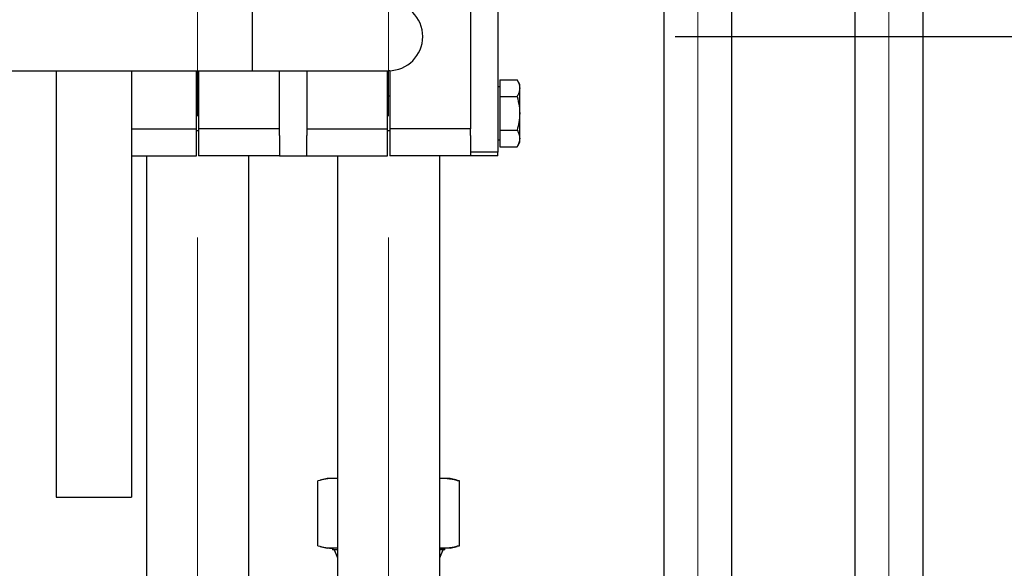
# Paper-space layout 'Sheet1' of a CAD drawing. Header units: millimetres. Extents: x 0 to 23548, y 0 to 16632.
# Tile 134 of 143: x 16190 to 16478, y 14356 to 14517. Entities that reach past the tile are written whole.
import ezdxf

# ---------------------------------------------------------------- set-up
doc = ezdxf.new("R2010")
doc.units = ezdxf.units.MM
doc.linetypes.add('SLD-Mista-longa', pattern=[19.05, 15.24, -1.27, 1.27, -1.27])
doc.linetypes.add('SLD-Sólida', pattern=[0])
doc.layers.add('DETALHAMENTO', color=8, linetype='SLD-Sólida')
doc.styles.add('SLDTEXTSTYLE2', font='CALIBRI.TTF')
doc.dimstyles.new('SLDDIMSTYLE1', dxfattribs={"dimtxt": 72.8, "dimasz": 49, "dimexe": 0, "dimexo": 0.0625, "dimgap": 18.2, "dimtad": 1, "dimdec": 0, "dimrnd": 1e-09, "dimzin": 12, "dimdsep": 46, "dimtxsty": 'SLDTEXTSTYLE2', "dimsah": 1, "dimcen": 0.09, "dimadec": 0, "dimazin": 3, "dimtfac": 1, "dimtdec": 0, "dimtofl": 0, "dimtmove": 0, "dimatfit": 3, "dimfxl": 0, "dimfrac": 2, "dimtolj": 1, "dimtzin": 12, "dimarcsym": 0})
doc.dimstyles.new('SLDDIMSTYLE2', dxfattribs={"dimtxt": 72.8, "dimasz": 49, "dimexe": 0, "dimexo": 0.0625, "dimgap": 18.2, "dimtad": 1, "dimrnd": 1e-09, "dimzin": 12, "dimdsep": 46, "dimtxsty": 'SLDTEXTSTYLE2', "dimsah": 1, "dimcen": 0.09, "dimadec": 0, "dimazin": 3, "dimtfac": 1, "dimtmove": 0, "dimatfit": 0, "dimfxl": 0, "dimfrac": 2, "dimtolj": 1, "dimtzin": 12, "dimarcsym": 0})

# ---------------------------------------------------------------- blocks, each defined once
blk = doc.blocks.new('_D_1')
at = {"layer": 'DETALHAMENTO', "ltscale": 28}
for p, q in [((16382.08, 14511.68), (16793.5, 14511.68)), ((16765.5, 12481.88), (16765.5, 14511.68)), ((16338.18, 12481.88), (16793.5, 12481.88))]:
    blk.add_line(p, q, dxfattribs=at)
for points in [[(16765.5, 14511.68), (16753.6, 14462.68), (16777.4, 14462.68)], [(16765.5, 12481.88), (16777.4, 12530.88), (16753.6, 12530.88)]]:
    blk.add_solid(points, dxfattribs=at)
at = {"layer": 'DETALHAMENTO', "ltscale": 28, "insert": (16668.43, 13398.3), "char_height": 72.8, "attachment_point": 1, "rotation": 90, "style": 'SLDTEXTSTYLE2'}
blk.add_mtext('2030', dxfattribs=at)
blk = doc.blocks.new('_D_2')
at = {"layer": 'DETALHAMENTO', "ltscale": 28}
for p, q in [((16438.04, 14601.68), (16982.55, 14601.68)), ((16954.55, 14601.68), (16954.55, 12481.88)), ((16284.68, 12481.88), (16982.55, 12481.88))]:
    blk.add_line(p, q, dxfattribs=at)
for points in [[(16954.55, 14601.68), (16942.65, 14552.68), (16966.45, 14552.68)], [(16954.55, 12481.88), (16966.45, 12530.88), (16942.65, 12530.88)]]:
    blk.add_solid(points, dxfattribs=at)
at = {"layer": 'DETALHAMENTO', "ltscale": 28, "insert": (16857.49, 13443.3), "char_height": 72.8, "attachment_point": 1, "rotation": 90, "style": 'SLDTEXTSTYLE2'}
blk.add_mtext('2120', dxfattribs=at)
blk = doc.blocks.new('_D_5')
at = {"layer": 'DETALHAMENTO', "ltscale": 28}
for p, q in [((12979.83, 14601.68), (12979.83, 14699.68)), ((12979.83, 14511.68), (12979.83, 14601.68)), ((12979.83, 14511.68), (12979.83, 14301.57))]:
    blk.add_line(p, q, dxfattribs=at)
for points in [[(12979.83, 14601.68), (12991.73, 14650.68), (12967.93, 14650.68)], [(12979.83, 14511.68), (12967.93, 14462.68), (12991.73, 14462.68)]]:
    blk.add_solid(points, dxfattribs=at)
at = {"layer": 'DETALHAMENTO', "ltscale": 28, "insert": (12882.76, 14301.57), "char_height": 72.8, "attachment_point": 1, "rotation": 90, "style": 'SLDTEXTSTYLE2'}
blk.add_mtext('90', dxfattribs=at)
blk = doc.blocks.new('_D_7')
at = {"layer": 'DETALHAMENTO', "ltscale": 28}
for p, q in [((16438.04, 14601.68), (17142.92, 14601.68)), ((17114.92, 11783.18), (17114.92, 14601.68)), ((16273.87, 11783.18), (17142.92, 11783.18))]:
    blk.add_line(p, q, dxfattribs=at)
for points in [[(17114.92, 14601.68), (17103.02, 14552.68), (17126.82, 14552.68)], [(17114.92, 11783.18), (17126.82, 11832.18), (17103.02, 11832.18)]]:
    blk.add_solid(points, dxfattribs=at)
at = {"layer": 'DETALHAMENTO', "ltscale": 28, "insert": (17017.85, 13093.95), "char_height": 72.8, "attachment_point": 1, "rotation": 90, "style": 'SLDTEXTSTYLE2'}
blk.add_mtext('2819', dxfattribs=at)

psp = doc.layouts.new('Sheet1')

# ---------------------------------------------------------------- linework, layer by layer
at = {"color": 7, "linetype": 'SLD-Sólida', "lineweight": 25, "ltscale": 28}
for p, q in [((16378.676, 14561.684), (16378.676, 14333.684)), ((16398.676, 14333.684), (16398.676, 14561.684)), ((16434.676, 14561.684), (16434.676, 14333.684)), ((16454.676, 14333.684), (16454.676, 14561.684)), ((16330.076, 14545.584), (16330.076, 14477.784)), ((16322.076, 14538.684), (16322.076, 14484.684)), ((16258.076, 14521.684), (16258.076, 14511.684)), ((16258.076, 14511.684), (16258.076, 14501.684)), ((15252.926, 14501.684), (16258.076, 14501.684)), ((16200.676, 14501.684), (16200.676, 14376.684)), ((16222.676, 14501.684), (16222.676, 14376.684)), ((16241.776, 14484.684), (16241.776, 14501.684)), ((16242.376, 14501.684), (16242.376, 14484.684)), ((16258.076, 14501.684), (16298.076, 14501.684)), ((16266.076, 14484.684), (16266.076, 14501.684)), ((16274.076, 14501.684), (16274.076, 14484.684)), ((16297.776, 14484.684), (16297.776, 14501.684)), ((16298.376, 14501.684), (16298.076, 14501.684)), ((16298.376, 14501.688), (16298.376, 14484.684)), ((16330.676, 14496.984), (16330.076, 14496.984)), ((16330.676, 14498.999), (16330.676, 14494.091)), ((16330.676, 14498.999), (16335.717, 14498.999)), ((16336.476, 14497.684), (16335.717, 14498.999)), ((16336.476, 14496.545), (16336.476, 14497.684)), ((16336.476, 14489.184), (16336.476, 14496.545)), ((16242.376, 14494.184), (16241.776, 14494.184)), ((16298.376, 14494.184), (16297.776, 14494.184)), ((16330.676, 14494.091), (16335.717, 14494.091)), ((16330.676, 14494.091), (16330.676, 14484.276)), ((16336.476, 14481.822), (16336.476, 14489.184)), ((16222.676, 14484.684), (16241.776, 14484.684)), ((16241.776, 14476.684), (16241.776, 14484.684)), ((16241.776, 14484.184), (16242.376, 14484.184)), ((16266.076, 14484.684), (16242.376, 14484.684)), ((16242.376, 14484.684), (16242.376, 14476.684)), ((16266.076, 14482.699), (16266.076, 14484.684)), ((16266.076, 14482.699), (16266.076, 14476.684)), ((16274.076, 14484.684), (16297.776, 14484.684)), ((16274.076, 14484.684), (16274.076, 14482.699)), ((16274.076, 14476.684), (16274.076, 14482.699)), ((16297.776, 14476.684), (16297.776, 14484.684)), ((16297.776, 14484.184), (16298.376, 14484.184)), ((16322.076, 14484.684), (16298.376, 14484.684)), ((16298.376, 14484.684), (16298.376, 14476.684)), ((16322.076, 14482.699), (16322.076, 14484.684)), ((16322.076, 14482.699), (16322.076, 14477.784)), ((16330.676, 14484.276), (16330.676, 14479.369)), ((16330.676, 14484.276), (16335.717, 14484.276)), ((16330.076, 14481.384), (16330.676, 14481.384)), ((16330.676, 14479.369), (16335.717, 14479.369)), ((16335.717, 14479.369), (16336.476, 14480.684)), ((16336.476, 14480.684), (16336.476, 14481.822)), ((16222.676, 14476.684), (16241.776, 14476.684)), ((16227.076, 14476.684), (16227.076, 12615.908)), ((16266.076, 14476.684), (16242.376, 14476.684)), ((16257.076, 13846.029), (16257.076, 14476.684)), ((16266.076, 14476.684), (16274.076, 14476.684)), ((16274.076, 14476.684), (16297.776, 14476.684)), ((16283.076, 14476.684), (16283.076, 13900.959)), ((16322.076, 14476.684), (16298.376, 14476.684)), ((16313.076, 13964.339), (16313.076, 14476.684)), ((16330.076, 14477.784), (16322.076, 14477.784)), ((16322.076, 14477.784), (16322.076, 14476.684)), ((16330.076, 14476.684), (16322.076, 14476.684)), ((16330.076, 14476.684), (16330.076, 14477.784)), ((16277.334, 14362.434), (16277.334, 14381.434)), ((16280.076, 14382.184), (16277.983, 14381.62)), ((16281.945, 14382.184), (16280.076, 14382.184)), ((16283.076, 14382.086), (16281.945, 14382.184)), ((16283.076, 14382.184), (16281.945, 14382.184)), ((16316.076, 14382.184), (16313.058, 14382.184)), ((16318.169, 14381.62), (16316.076, 14382.184)), ((16318.161, 14381.591), (16318.818, 14381.434)), ((16318.818, 14362.434), (16318.818, 14381.434)), ((16200.676, 14376.684), (16222.676, 14376.684)), ((16277.983, 14362.247), (16280.076, 14361.684)), ((16281.945, 14361.684), (16280.076, 14361.684)), ((16281.576, 14361.684), (16281.576, 14361.184)), ((16283.076, 14361.184), (16281.576, 14361.184)), ((16281.945, 14361.684), (16283.076, 14361.781)), ((16283.076, 14361.684), (16281.945, 14361.684)), ((16316.076, 14361.684), (16313.058, 14361.684)), ((16314.576, 14361.184), (16313.076, 14361.184)), ((16314.576, 14361.184), (16314.576, 14361.684)), ((16316.076, 14361.684), (16318.169, 14362.247)), ((16318.818, 14362.434), (16318.161, 14362.276))]:
    psp.add_line(p, q, dxfattribs=at)
at = {"color": 7, "linetype": 'SLD-Sólida', "lineweight": 25, "ltscale": 28, "flags": 128}
for points in [[(16282.076, 14361.184), (16282.724, 14359.874), (16283.076, 14358.9)], [(16313.076, 14358.9), (16313.429, 14359.874), (16314.076, 14361.184)]]:
    psp.add_lwpolyline(points, dxfattribs=at)
at = {"color": 7, "linetype": 'SLD-Sólida', "lineweight": 25, "ltscale": 784}
for start, end in [(0, 90), (270, 0)]:
    psp.add_arc((16298.076, 14511.684), 10, start, end, dxfattribs=at)
at = {"color": 7, "linetype": 'SLD-Sólida', "lineweight": 25, "ltscale": 28}
for points, knots in [([(16335.717, 14498.999), (16335.962, 14498.53), (16336.383, 14497.724), (16336.449, 14496.892), (16336.476, 14496.545)], [0, 0, 0, 0, 0.581944, 1, 1, 1, 1]), ([(16336.476, 14496.545), (16336.431, 14496.1), (16336.348, 14495.268), (16335.917, 14494.465), (16335.717, 14494.091)], [0, 0, 0, 0, 0.5352597, 1, 1, 1, 1]), ([(16335.717, 14494.091), (16335.962, 14493.153), (16336.383, 14491.541), (16336.449, 14489.879), (16336.476, 14489.184)], [0, 0, 0, 0, 0.581944, 1, 1, 1, 1]), ([(16336.476, 14489.184), (16336.431, 14488.294), (16336.348, 14486.631), (16335.917, 14485.023), (16335.717, 14484.276)], [0, 0, 0, 0, 0.5352597, 1, 1, 1, 1]), ([(16335.717, 14484.276), (16335.962, 14483.807), (16336.383, 14483.001), (16336.449, 14482.17), (16336.476, 14481.822)], [0, 0, 0, 0, 0.581944, 1, 1, 1, 1]), ([(16336.476, 14481.822), (16336.431, 14481.377), (16336.348, 14480.546), (16335.917, 14479.742), (16335.717, 14479.369)], [0, 0, 0, 0, 0.53525967, 1, 1, 1, 1]), ([(16281.945, 14382.184), (16281.175, 14382.147), (16279.633, 14382.073), (16278.102, 14381.647), (16277.334, 14381.434)], [0, 0, 0, 0, 0.4987783, 1, 1, 1, 1]), ([(16318.818, 14381.434), (16317.864, 14381.646), (16315.951, 14382.072), (16314.024, 14382.146), (16313.058, 14382.184)], [0, 0, 0, 0, 0.49895257, 1, 1, 1, 1]), ([(16277.334, 14362.434), (16278.098, 14362.221), (16279.629, 14361.795), (16281.172, 14361.721), (16281.945, 14361.684)], [0, 0, 0, 0, 0.4989526, 1, 1, 1, 1]), ([(16313.058, 14361.684), (16314.019, 14361.72), (16315.946, 14361.794), (16317.86, 14362.22), (16318.818, 14362.434)], [0, 0, 0, 0, 0.4987783, 1, 1, 1, 1])]:
    psp.add_open_spline(points, degree=3, knots=knots, dxfattribs=at)
at = {"layer": 'DETALHAMENTO', "linetype": 'SLD-Mista-longa', "lineweight": 18, "ltscale": 28}
for p, q in [((16388.676, 14109.672), (16388.676, 14561.684)), ((16444.676, 14109.672), (16444.676, 14561.684)), ((16242.076, 12425.879), (16242.076, 14557.684)), ((16298.076, 12425.879), (16298.076, 14557.684))]:
    psp.add_line(p, q, dxfattribs=at)

# ---------------------------------------------------------------- dimensions: what is measured, and where the dimension line sits
at = {"layer": 'DETALHAMENTO', "ltscale": 28}
for base, p1, p2, dimstyle, picture, middle in [((12979.826, 14601.684), (16354.076, 14511.684), (9666.176, 14601.684), 'SLDDIMSTYLE2', '_D_5', (12979.826, 14350.81)), ((17114.919388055, 14601.683601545), (16245.871770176, 11783.183601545), (16410.035226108, 14601.683601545), 'SLDDIMSTYLE1', '_D_7', (17114.919388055, 13192.433601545)), ((16954.553, 12481.879), (16410.035, 14601.684), (16256.676, 12481.879), 'SLDDIMSTYLE1', '_D_2', (16954.553, 13541.781)), ((16765.497, 14511.684), (16310.176, 12481.879), (16354.076, 14511.684), 'SLDDIMSTYLE1', '_D_1', (16765.497, 13496.781))]:
    dim = psp.add_linear_dim(base=base, p1=p1, p2=p2, angle=90, dimstyle=dimstyle, dxfattribs=at)
    dim.commit()
    dim.dimension.update_dxf_attribs({"geometry": picture, "text_midpoint": middle, "dimtype": 160})

doc.saveas('drawing.dxf')
